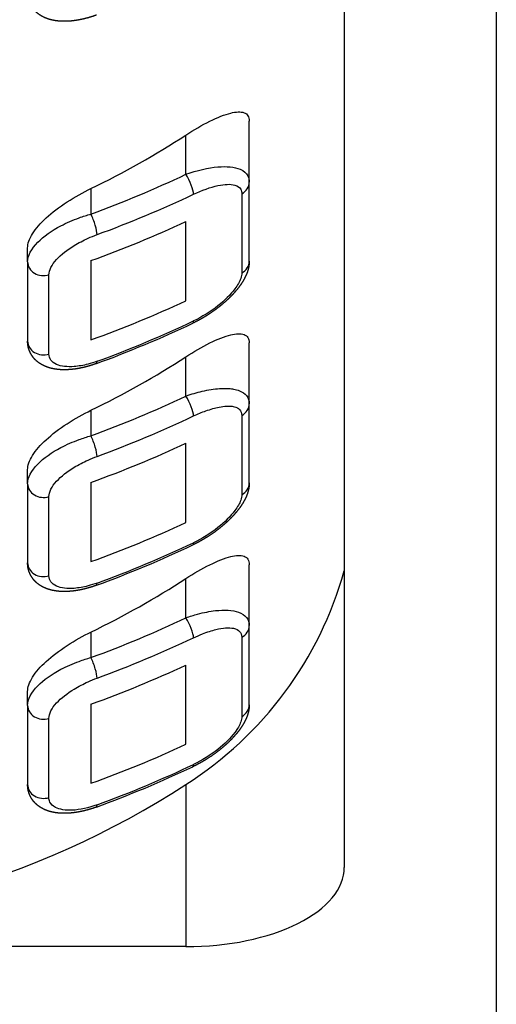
# Model space of a CAD drawing. Header units: millimetres. Extents: x 88.63 to 88.79, y 26.81 to 28.21.
# Tile 6 of 9: x 88.74772 to 88.75524, y 28.14363 to 28.15917. Entities that reach past the tile are written whole.
import ezdxf

# ---------------------------------------------------------------- set-up
doc = ezdxf.new("R2010")
doc.units = ezdxf.units.MM
doc.layers.add('SANINDUSA', color=3, linetype='Continuous')

msp = doc.modelspace()

# ---------------------------------------------------------------- linework, layer by layer
at = {"layer": 'SANINDUSA'}
for p, q in [((88.75524213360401, 28.16948810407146), (88.75524213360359, 28.14323810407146)), ((88.75284213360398, 28.16703810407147), (88.75284213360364, 28.14578810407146)), ((88.7513421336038, 28.1566060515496), (88.7513421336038, 28.15756635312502)), ((88.75034213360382, 28.15672852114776), (88.75034213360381, 28.15734808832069)), ((88.75134213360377, 28.1553560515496), (88.7513421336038, 28.1566060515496)), ((88.74884213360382, 28.15650349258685), (88.74884213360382, 28.15610086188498)), ((88.75122337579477, 28.1564217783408), (88.75122337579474, 28.15517177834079)), ((88.75034213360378, 28.15473231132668), (88.75034213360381, 28.15598231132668)), ((88.74784213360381, 28.15534480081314), (88.74784213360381, 28.15556650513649)), ((88.74784213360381, 28.15534480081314), (88.74784213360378, 28.15409480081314)), ((88.74884213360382, 28.15536612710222), (88.74884213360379, 28.15411612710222)), ((88.74817814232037, 28.15389151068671), (88.7481781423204, 28.15514151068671)), ((88.75134213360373, 28.1531060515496), (88.75134213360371, 28.15406635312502)), ((88.75034213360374, 28.15322852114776), (88.75034213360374, 28.15384808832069)), ((88.74884213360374, 28.15300349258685), (88.74884213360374, 28.15260086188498)), ((88.7513421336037, 28.1518560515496), (88.75134213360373, 28.1531060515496)), ((88.7512233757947, 28.15292177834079), (88.75122337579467, 28.15167177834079)), ((88.7503421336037, 28.15123231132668), (88.75034213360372, 28.15248231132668)), ((88.74784213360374, 28.15184480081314), (88.74784213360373, 28.15206650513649)), ((88.74784213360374, 28.15184480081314), (88.74784213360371, 28.15059480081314)), ((88.74884213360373, 28.15186612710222), (88.7488421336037, 28.15061612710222)), ((88.74817814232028, 28.15039151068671), (88.74817814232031, 28.15164151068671)), ((88.75134213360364, 28.1496060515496), (88.75134213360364, 28.15056635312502)), ((88.75034213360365, 28.14972852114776), (88.75034213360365, 28.15034808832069)), ((88.75134213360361, 28.1483560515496), (88.75134213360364, 28.1496060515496)), ((88.74884213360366, 28.14950349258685), (88.74884213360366, 28.14910086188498)), ((88.75122337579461, 28.14942177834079), (88.75122337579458, 28.1481717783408)), ((88.75034213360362, 28.14773231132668), (88.75034213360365, 28.14898231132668)), ((88.74784213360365, 28.14834480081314), (88.74784213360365, 28.14856650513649)), ((88.74784213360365, 28.14834480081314), (88.74784213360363, 28.14709480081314)), ((88.74884213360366, 28.14836612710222), (88.74884213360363, 28.14711612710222)), ((88.74817814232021, 28.14689151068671), (88.74817814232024, 28.14814151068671)), ((88.75034213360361, 28.1470980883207), (88.75034213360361, 28.14453810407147)), ((88.75034213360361, 28.14453810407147), (88.7338421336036, 28.14453810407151))]:
    msp.add_line(p, q, dxfattribs=at)
for centre, radius, start, end in [((88.74272799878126, 28.17069381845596), 0.0180509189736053, 290.0887916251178, 295.3243042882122), ((88.74272799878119, 28.16719381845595), 0.01805091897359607, 290.0887916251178, 295.3243042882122), ((88.74718040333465, 28.15205499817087), 0.005879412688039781, 302.5314821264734, 344.360189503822), ((88.74272799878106, 28.16369381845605), 0.01805091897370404, 290.0887916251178, 295.3243042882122)]:
    msp.add_arc(centre, radius, start, end, dxfattribs=at)
for centre, major_axis, ratio, start_param, end_param in [((88.74234213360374, 28.1665827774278), (0.01333064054, 7.106430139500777e-61), 0.8660254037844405, 5.221725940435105, 5.356041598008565), ((88.74238781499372, 28.16932752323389), (-0.016580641, -8.838897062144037e-61), 0.8660254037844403, 1.970633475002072, 2.071149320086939), ((88.75034213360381, 28.15660352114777), (-0.0001069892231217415, 0.0002259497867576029), 0.2398676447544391, 3.610486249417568, 5.1812825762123), ((88.7510921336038, 28.1566060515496), (-0.0002499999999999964, -1.332713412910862e-62), 0.8660254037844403, 2.123474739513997, 3.141592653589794), ((88.74238781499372, 28.16920252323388), (0.016830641, 8.972168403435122e-61), 0.8660254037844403, 5.112226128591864, 5.21274197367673), ((88.74884213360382, 28.15597586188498), (-8.592225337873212e-05, 0.0002347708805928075), 0.1946341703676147, 3.630364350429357, 5.201160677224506), ((88.7423878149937, 28.16882752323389), (-0.016830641, -8.972168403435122e-61), 0.8660254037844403, 1.964364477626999, 2.06304567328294), ((88.7480921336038, 28.15534480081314), (0.00025, 1.332713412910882e-62), 0.8660254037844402, 3.141592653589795, 5.063599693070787), ((88.75109213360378, 28.1553560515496), (0.0002500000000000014, 1.332713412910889e-62), 0.86602540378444, 5.265067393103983, 6.283185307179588), ((88.74238781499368, 28.16757752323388), (0.016830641, 8.972168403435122e-61), 0.8660254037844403, 5.105957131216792, 5.204638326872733), ((88.74238781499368, 28.16720252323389), (-0.016830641, -8.972168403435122e-61), 0.8660254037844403, 1.970633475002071, 2.071149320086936), ((88.75034213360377, 28.15460352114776), (-0.0001069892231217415, 0.0002259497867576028), 0.239867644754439, 3.141592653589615, 3.610486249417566), ((88.74809213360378, 28.15409480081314), (-0.0002500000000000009, -1.332713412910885e-62), 0.8660254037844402, 1.81782130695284e-15, 1.922007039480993), ((88.74234213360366, 28.1630827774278), (0.01333064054, 7.106430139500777e-61), 0.8660254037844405, 5.221725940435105, 5.356041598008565), ((88.74884213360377, 28.15397586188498), (-8.592225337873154e-05, 0.0002347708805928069), 0.1946341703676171, 3.141592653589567, 3.630364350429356), ((88.74238781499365, 28.16582752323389), (-0.016580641, -8.838897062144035e-61), 0.8660254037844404, 1.970633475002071, 2.071149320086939), ((88.75034213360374, 28.15310352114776), (-0.0001069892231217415, 0.0002259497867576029), 0.2398676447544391, 3.610486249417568, 5.1812825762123), ((88.75109213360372, 28.1531060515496), (0.0002500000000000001, 1.332713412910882e-62), 0.8660254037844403, 5.265067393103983, 6.283185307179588), ((88.74238781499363, 28.16570252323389), (0.016830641, 8.972168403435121e-61), 0.8660254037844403, 5.112226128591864, 5.21274197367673), ((88.74884213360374, 28.15247586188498), (-8.592225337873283e-05, 0.0002347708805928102), 0.1946341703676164, 3.630364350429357, 5.201160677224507), ((88.74238781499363, 28.16532752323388), (-0.016830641, -8.972168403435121e-61), 0.8660254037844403, 1.964364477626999, 2.06304567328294), ((88.74809213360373, 28.15184480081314), (0.00025, 1.332713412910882e-62), 0.8660254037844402, 3.141592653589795, 5.063599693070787), ((88.75109213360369, 28.1518560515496), (0.0002500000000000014, 1.332713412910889e-62), 0.86602540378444, 5.265067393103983, 6.283185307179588), ((88.7423878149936, 28.16407752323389), (0.016830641, 8.972168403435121e-61), 0.8660254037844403, 5.105957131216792, 5.204638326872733), ((88.74238781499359, 28.16370252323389), (-0.016830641, -8.972168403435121e-61), 0.8660254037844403, 1.970633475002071, 2.071149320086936), ((88.7503421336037, 28.15110352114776), (-0.0001069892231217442, 0.0002259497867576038), 0.2398676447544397, 3.141592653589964, 3.610486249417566), ((88.7480921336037, 28.15059480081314), (0.0002500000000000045, 1.332713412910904e-62), 0.8660254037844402, 3.141592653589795, 5.063599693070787), ((88.74234213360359, 28.1595827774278), (0.01333064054, 7.106430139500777e-61), 0.8660254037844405, 5.221725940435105, 5.356041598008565), ((88.74884213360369, 28.15047586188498), (-8.592225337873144e-05, 0.0002347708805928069), 0.1946341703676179, 3.141592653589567, 3.630364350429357), ((88.74238781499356, 28.16232752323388), (-0.016580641, -8.838897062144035e-61), 0.86602540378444, 1.970633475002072, 2.071149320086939), ((88.75034213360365, 28.14960352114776), (-0.0001069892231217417, 0.0002259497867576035), 0.2398676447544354, 3.610486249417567, 5.1812825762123), ((88.75109213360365, 28.1496060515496), (0.0002500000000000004, 1.332713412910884e-62), 0.8660254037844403, 5.26506739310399, 6.283185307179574), ((88.74238781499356, 28.16220252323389), (0.016830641, 8.972168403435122e-61), 0.8660254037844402, 5.112226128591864, 5.212741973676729), ((88.74884213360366, 28.14897586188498), (-8.592225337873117e-05, 0.0002347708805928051), 0.1946341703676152, 3.630364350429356, 5.201160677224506), ((88.74238781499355, 28.16182752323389), (-0.016830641, -8.972168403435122e-61), 0.8660254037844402, 1.964364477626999, 2.06304567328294), ((88.74809213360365, 28.14834480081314), (0.00025, 1.332713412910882e-62), 0.8660254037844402, 3.141592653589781, 5.06359969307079), ((88.75109213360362, 28.1483560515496), (0.0002500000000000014, 1.332713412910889e-62), 0.86602540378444, 5.26506739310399, 6.283185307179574), ((88.74238781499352, 28.16057752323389), (0.016830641, 8.972168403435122e-61), 0.8660254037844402, 5.105957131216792, 5.204638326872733), ((88.74238781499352, 28.16020252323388), (-0.016830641, -8.972168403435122e-61), 0.8660254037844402, 1.970633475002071, 2.071149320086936), ((88.75034213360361, 28.14760352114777), (-0.0001069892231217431, 0.0002259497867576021), 0.2398676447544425, 3.141592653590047, 3.610486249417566), ((88.74234213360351, 28.1563327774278), (0.01333064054, 7.106430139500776e-61), 0.8660254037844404, 4.068736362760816, 5.356041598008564), ((88.74809213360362, 28.14709480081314), (0.0002500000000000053, 1.33271341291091e-62), 0.8660254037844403, 3.141592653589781, 5.06359969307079), ((88.74884213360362, 28.14697586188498), (-8.592225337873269e-05, 0.0002347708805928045), 0.1946341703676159, 3.141592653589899, 3.630364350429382), ((88.75034213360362, 28.14578810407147), (0.0025, 4.105394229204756e-62), 0.4999999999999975, 4.712388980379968, 6.283185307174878)]:
    msp.add_ellipse(centre, major_axis=major_axis, ratio=ratio, start_param=start_param, end_param=end_param, dxfattribs=at)
for points, degree, knots in [([(88.74892805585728, 28.15924109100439), (88.74886045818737, 28.15921782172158), (88.74879260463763, 28.15919740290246), (88.7487248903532, 28.15917998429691), (88.74865771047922, 28.15916571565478), (88.74859146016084, 28.15915474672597), (88.74852699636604, 28.15914722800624), (88.74846346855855, 28.15914308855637), (88.74840115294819, 28.15914249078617), (88.74834032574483, 28.15914559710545), (88.7482812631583, 28.15915256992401), (88.74822332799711, 28.15916380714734), (88.74816699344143, 28.1591796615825), (88.74811284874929, 28.15920043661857), (88.74806148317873, 28.15922643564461), (88.74801348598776, 28.15925796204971), (88.74798364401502, 28.15928222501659), (88.74795583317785, 28.15930908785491), (88.74793044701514, 28.15933840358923), (88.74790467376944, 28.15937512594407), (88.74788289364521, 28.15941471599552), (88.74786549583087, 28.15945647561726), (88.74785286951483, 28.159499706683), (88.74784687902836, 28.15953116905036), (88.74784331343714, 28.1595629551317), (88.74784213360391, 28.15959480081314)], 1, [0, 0, 0.0727623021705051, 0.1455246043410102, 0.2182869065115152, 0.2910492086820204, 0.3638115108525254, 0.4356715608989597, 0.5075316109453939, 0.5793916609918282, 0.6512517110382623, 0.7231117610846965, 0.7955295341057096, 0.8679473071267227, 0.9403650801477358, 1.012782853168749, 1.085200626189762, 1.133450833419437, 1.181701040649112, 1.229951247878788, 1.285420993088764, 1.340890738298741, 1.396360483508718, 1.451830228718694, 1.491418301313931, 1.531006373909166, 1.570594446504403, 1.570594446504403]), ([(88.75034213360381, 28.15734808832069), (88.75046540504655, 28.15742818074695), (88.75059676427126, 28.15750472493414), (88.75084213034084, 28.15762640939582), (88.75095620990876, 28.15767154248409), (88.75113094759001, 28.15771470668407), (88.75120738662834, 28.15772017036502), (88.75128666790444, 28.15769014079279), (88.7513074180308, 28.15767390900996), (88.7513351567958, 28.15762894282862), (88.7513421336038, 28.15760019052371), (88.7513421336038, 28.15756635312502)], 3, [-1.736738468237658, -1.736738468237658, -1.736738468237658, -1.736738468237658, -1.274418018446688, -1.274418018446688, -0.8120975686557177, -0.8120975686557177, -0.4060487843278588, -0.4060487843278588, -0.2030243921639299, -0.2030243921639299, 0, 0, 0, 0]), ([(88.75034213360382, 28.15672852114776), (88.75051727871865, 28.15679072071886), (88.75069233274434, 28.15683181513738), (88.7509854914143, 28.15685687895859), (88.75110937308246, 28.15684604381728), (88.75125448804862, 28.1567827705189), (88.75129618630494, 28.15674770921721), (88.75133458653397, 28.15667369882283), (88.7513421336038, 28.15664119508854), (88.7513421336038, 28.1566060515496)], 3, [0, 0, 0, 0, 0.449134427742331, 0.449134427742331, 0.8539879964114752, 0.8539879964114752, 1.10702147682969, 1.10702147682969, 1.265167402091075, 1.265167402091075, 1.265167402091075, 1.265167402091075]), ([(88.75046206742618, 28.15641355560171), (88.75059540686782, 28.15647669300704), (88.75072867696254, 28.15652456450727), (88.7509518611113, 28.15657270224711), (88.751046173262, 28.15657734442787), (88.75115665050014, 28.15654503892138), (88.75118839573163, 28.15652315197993), (88.75121763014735, 28.15647171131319), (88.75122337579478, 28.15644813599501), (88.75122337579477, 28.1564217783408)], 3, [0, 0, 0, 0, 0.449134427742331, 0.449134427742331, 0.8539879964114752, 0.8539879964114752, 1.10702147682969, 1.10702147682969, 1.265167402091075, 1.265167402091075, 1.265167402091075, 1.265167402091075]), ([(88.74784213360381, 28.15556650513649), (88.74784213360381, 28.15563072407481), (88.74786845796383, 28.15570884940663), (88.74797197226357, 28.15587332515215), (88.74804907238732, 28.15595978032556), (88.74822769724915, 28.15612373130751), (88.74834305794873, 28.15621164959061), (88.74858987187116, 28.15637223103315), (88.74872123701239, 28.1564450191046), (88.74884213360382, 28.15650349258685)], 3, [3.240381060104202, 3.240381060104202, 3.240381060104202, 3.240381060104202, 3.625694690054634, 3.625694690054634, 4.011008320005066, 4.011008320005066, 4.426428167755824, 4.426428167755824, 4.841848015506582, 4.841848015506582, 4.841848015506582, 4.841848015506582]), ([(88.74784213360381, 28.15534480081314), (88.74784213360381, 28.15544070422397), (88.74789983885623, 28.15555078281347), (88.74809594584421, 28.15574986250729), (88.74822397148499, 28.15583940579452), (88.74845899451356, 28.15596297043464), (88.74855550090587, 28.15600522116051), (88.74871701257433, 28.15606381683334), (88.74877992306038, 28.15608378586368), (88.74884213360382, 28.15610086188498)], 3, [0, 0, 0, 0, 0.4315653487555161, 0.4315653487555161, 0.8205820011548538, 0.8205820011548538, 1.06371740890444, 1.06371740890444, 1.215677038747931, 1.215677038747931, 1.215677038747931, 1.215677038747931]), ([(88.7481781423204, 28.15514151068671), (88.7481781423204, 28.15521343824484), (88.74822207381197, 28.15529960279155), (88.74837137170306, 28.15546158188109), (88.74846883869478, 28.15553714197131), (88.74864776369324, 28.15564582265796), (88.74872123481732, 28.15568420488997), (88.74884419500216, 28.15573960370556), (88.74889208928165, 28.15575909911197), (88.748939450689, 28.15577643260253)], 3, [0, 0, 0, 0, 0.4315653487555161, 0.4315653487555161, 0.8205820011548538, 0.8205820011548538, 1.06371740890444, 1.06371740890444, 1.215677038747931, 1.215677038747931, 1.215677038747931, 1.215677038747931]), ([(88.75134213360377, 28.1553560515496), (88.75134000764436, 28.15531247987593), (88.75133388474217, 28.15526937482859), (88.7513241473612, 28.15522690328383), (88.7513111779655, 28.15518523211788), (88.75129212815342, 28.15513697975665), (88.75126926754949, 28.15508939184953), (88.75124289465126, 28.15504245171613), (88.75121330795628, 28.15499614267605), (88.75117929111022, 28.15494849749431), (88.75114206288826, 28.15490128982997), (88.75110191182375, 28.15485469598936), (88.75105912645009, 28.15480889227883), (88.75101399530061, 28.1547640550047), (88.75096482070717, 28.15471858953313), (88.75091332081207, 28.15467418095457), (88.75085981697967, 28.154631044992), (88.75080463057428, 28.15458939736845), (88.75074808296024, 28.1545494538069), (88.75069019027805, 28.15451121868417), (88.75063105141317, 28.15447473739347), (88.75057096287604, 28.15444018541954), (88.75051022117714, 28.15440773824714), (88.7504491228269, 28.15437757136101)], 1, [0, 0, 0.05448544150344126, 0.1089708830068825, 0.1634563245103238, 0.217941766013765, 0.2821764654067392, 0.3464111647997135, 0.4106458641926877, 0.4748805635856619, 0.5416373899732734, 0.6083942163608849, 0.6751510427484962, 0.7419078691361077, 0.8086646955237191, 0.8778731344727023, 0.9470815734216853, 1.016290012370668, 1.085498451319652, 1.154706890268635, 1.223975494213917, 1.293244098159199, 1.362512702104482, 1.431781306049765, 1.501049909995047, 1.501049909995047]), ([(88.75122337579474, 28.15517177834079), (88.75122337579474, 28.15514542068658), (88.75121763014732, 28.15511569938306), (88.7511883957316, 28.15503310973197), (88.7511566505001, 28.15497745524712), (88.75104617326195, 28.1548291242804), (88.75095186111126, 28.15473597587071), (88.7507286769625, 28.15455940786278), (88.75059540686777, 28.15447669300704), (88.75046206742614, 28.15441355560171)], 3, [0, 0, 0, 0, 0.1581459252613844, 0.1581459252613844, 0.4111794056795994, 0.4111794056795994, 0.8160329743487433, 0.8160329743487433, 1.265167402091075, 1.265167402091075, 1.265167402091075, 1.265167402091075]), ([(88.75034213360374, 28.15384808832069), (88.75046540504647, 28.15392818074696), (88.75059676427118, 28.15400472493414), (88.75084213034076, 28.15412640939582), (88.7509562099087, 28.15417154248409), (88.75113094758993, 28.15421470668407), (88.75120738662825, 28.15422017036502), (88.75128666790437, 28.15419014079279), (88.75130741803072, 28.15417390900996), (88.75133515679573, 28.15412894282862), (88.75134213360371, 28.15410019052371), (88.75134213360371, 28.15406635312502)], 3, [-1.736738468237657, -1.736738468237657, -1.736738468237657, -1.736738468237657, -1.274418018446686, -1.274418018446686, -0.812097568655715, -0.812097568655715, -0.406048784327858, -0.406048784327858, -0.203024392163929, -0.203024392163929, 0, 0, 0, 0]), ([(88.74892805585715, 28.15374109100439), (88.74886045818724, 28.15371782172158), (88.7487926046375, 28.15369740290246), (88.74872489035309, 28.1536799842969), (88.74865771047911, 28.15366571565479), (88.74859146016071, 28.15365474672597), (88.74852699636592, 28.15364722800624), (88.74846346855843, 28.15364308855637), (88.74840115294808, 28.15364249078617), (88.7483403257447, 28.15364559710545), (88.74828126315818, 28.15365256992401), (88.74822332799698, 28.15366380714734), (88.7481669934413, 28.15367966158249), (88.74811284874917, 28.15370043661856), (88.7480614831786, 28.15372643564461), (88.74801348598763, 28.15375796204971), (88.7479836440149, 28.15378222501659), (88.74795583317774, 28.15380908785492), (88.74793044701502, 28.15383840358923), (88.74790467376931, 28.15387512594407), (88.74788289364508, 28.15391471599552), (88.74786549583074, 28.15395647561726), (88.7478528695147, 28.153999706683), (88.74784687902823, 28.15403116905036), (88.74784331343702, 28.1540629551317), (88.74784213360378, 28.15409480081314)], 1, [0, 0, 0.07276230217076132, 0.1455246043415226, 0.2182869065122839, 0.2910492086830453, 0.3638115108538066, 0.4356715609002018, 0.5075316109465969, 0.5793916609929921, 0.6512517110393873, 0.7231117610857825, 0.7955295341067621, 0.8679473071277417, 0.9403650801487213, 1.012782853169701, 1.085200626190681, 1.133450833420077, 1.181701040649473, 1.229951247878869, 1.285420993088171, 1.340890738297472, 1.396360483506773, 1.451830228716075, 1.491418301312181, 1.531006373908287, 1.570594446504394, 1.570594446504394]), ([(88.74893945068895, 28.15377643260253), (88.74889208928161, 28.15375909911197), (88.74884419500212, 28.15374398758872), (88.74872123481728, 28.15371167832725), (88.7486477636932, 28.15369879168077), (88.74846883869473, 28.15368487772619), (88.74837137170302, 28.15369608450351), (88.74822207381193, 28.15376103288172), (88.74817814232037, 28.15381958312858), (88.74817814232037, 28.15389151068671)], 3, [4.723830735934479e-16, 4.723830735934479e-16, 4.723830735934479e-16, 4.723830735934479e-16, 0.1519596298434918, 0.1519596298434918, 0.3950950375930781, 0.3950950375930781, 0.7841116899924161, 0.7841116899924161, 1.215677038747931, 1.215677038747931, 1.215677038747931, 1.215677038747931]), ([(88.75034213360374, 28.15322852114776), (88.75042847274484, 28.15325918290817), (88.75051506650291, 28.15328479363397), (88.75069410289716, 28.1533266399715), (88.75078679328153, 28.15334130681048), (88.75092584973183, 28.15335049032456), (88.75097712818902, 28.15335052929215), (88.75104834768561, 28.1533447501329), (88.7510711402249, 28.1533418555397), (88.7511274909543, 28.15333175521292), (88.75115931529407, 28.15332302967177), (88.75123403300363, 28.1532931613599), (88.75127134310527, 28.15326782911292), (88.75132663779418, 28.15320039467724), (88.75134213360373, 28.1531559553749), (88.75134213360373, 28.1531060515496)], 3, [0, 0, 0, 0, 0.221404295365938, 0.221404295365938, 0.474437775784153, 0.474437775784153, 0.6325837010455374, 0.6325837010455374, 0.7116566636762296, 0.7116566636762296, 0.8381734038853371, 0.8381734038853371, 1.040600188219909, 1.040600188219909, 1.265167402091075, 1.265167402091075, 1.265167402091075, 1.265167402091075]), ([(88.74784213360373, 28.15206650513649), (88.74784213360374, 28.15213072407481), (88.74786845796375, 28.15220884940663), (88.7479719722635, 28.15237332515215), (88.74804907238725, 28.15245978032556), (88.74822769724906, 28.1526237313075), (88.74834305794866, 28.15271164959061), (88.74858987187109, 28.15287223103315), (88.7487212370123, 28.1529450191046), (88.74884213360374, 28.15300349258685)], 3, [3.240381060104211, 3.240381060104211, 3.240381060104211, 3.240381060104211, 3.625694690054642, 3.625694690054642, 4.011008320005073, 4.011008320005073, 4.42642816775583, 4.42642816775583, 4.841848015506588, 4.841848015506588, 4.841848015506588, 4.841848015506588]), ([(88.75046206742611, 28.15291355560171), (88.75052779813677, 28.15294467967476), (88.75059372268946, 28.15297217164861), (88.75073002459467, 28.1530209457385), (88.75080059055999, 28.15304111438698), (88.75090645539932, 28.15306196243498), (88.7509454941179, 28.15306719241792), (88.75099971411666, 28.15307013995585), (88.75101706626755, 28.15307030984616), (88.75105996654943, 28.15306854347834), (88.75108419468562, 28.15306530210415), (88.75114107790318, 28.15305069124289), (88.75116948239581, 28.15303562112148), (88.75121157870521, 28.15299088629), (88.7512233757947, 28.15295920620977), (88.7512233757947, 28.15292177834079)], 3, [0, 0, 0, 0, 0.221404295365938, 0.221404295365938, 0.474437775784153, 0.474437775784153, 0.6325837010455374, 0.6325837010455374, 0.7116566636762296, 0.7116566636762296, 0.8381734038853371, 0.8381734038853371, 1.040600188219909, 1.040600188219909, 1.265167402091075, 1.265167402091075, 1.265167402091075, 1.265167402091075]), ([(88.74784213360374, 28.15184480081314), (88.74784213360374, 28.15194070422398), (88.747899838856, 28.15205078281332), (88.74809594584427, 28.15224986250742), (88.74822397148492, 28.15233940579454), (88.74845899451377, 28.15246297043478), (88.74855550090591, 28.15250522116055), (88.74871701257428, 28.15256381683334), (88.7487799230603, 28.15258378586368), (88.74884213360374, 28.15260086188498)], 3, [0, 0, 0, 0, 0.4315653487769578, 0.4315653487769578, 0.8205820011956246, 0.8205820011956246, 1.063717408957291, 1.063717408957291, 1.215677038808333, 1.215677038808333, 1.215677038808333, 1.215677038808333]), ([(88.74817814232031, 28.15164151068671), (88.74817814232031, 28.15171343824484), (88.74822207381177, 28.15179960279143), (88.74837137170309, 28.1519615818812), (88.7484688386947, 28.15203714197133), (88.74864776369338, 28.15214582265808), (88.74872123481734, 28.15218420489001), (88.74884419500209, 28.15223960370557), (88.74889208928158, 28.15225909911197), (88.74893945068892, 28.15227643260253)], 3, [0, 0, 0, 0, 0.4315653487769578, 0.4315653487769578, 0.8205820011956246, 0.8205820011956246, 1.063717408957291, 1.063717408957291, 1.215677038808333, 1.215677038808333, 1.215677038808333, 1.215677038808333]), ([(88.7513421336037, 28.1518560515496), (88.75134000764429, 28.15181247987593), (88.75133388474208, 28.15176937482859), (88.75132414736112, 28.15172690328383), (88.75131117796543, 28.15168523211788), (88.75129212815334, 28.15163697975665), (88.7512692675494, 28.15158939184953), (88.75124289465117, 28.15154245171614), (88.75121330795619, 28.15149614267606), (88.75117929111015, 28.15144849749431), (88.75114206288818, 28.15140128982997), (88.75110191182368, 28.15135469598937), (88.75105912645, 28.15130889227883), (88.75101399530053, 28.15126405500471), (88.7509648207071, 28.15121858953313), (88.750913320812, 28.15117418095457), (88.7508598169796, 28.15113104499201), (88.7508046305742, 28.15108939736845), (88.75074808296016, 28.1510494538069), (88.75069019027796, 28.15101121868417), (88.7506310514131, 28.15097473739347), (88.75057096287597, 28.15094018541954), (88.75051022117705, 28.15090773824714), (88.75044912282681, 28.15087757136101)], 1, [0, 0, 0.05448544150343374, 0.1089708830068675, 0.1634563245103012, 0.217941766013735, 0.2821764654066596, 0.3464111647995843, 0.410645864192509, 0.4748805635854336, 0.5416373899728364, 0.6083942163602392, 0.6751510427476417, 0.7419078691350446, 0.8086646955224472, 0.8778731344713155, 0.9470815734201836, 1.016290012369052, 1.08549845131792, 1.154706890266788, 1.223975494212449, 1.29324409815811, 1.36251270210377, 1.431781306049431, 1.501049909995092, 1.501049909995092]), ([(88.75122337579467, 28.15167177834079), (88.75122337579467, 28.15164542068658), (88.75121763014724, 28.15161569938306), (88.75118839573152, 28.15153310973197), (88.75115665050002, 28.15147745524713), (88.75104617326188, 28.1513291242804), (88.75095186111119, 28.15123597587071), (88.75072867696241, 28.15105940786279), (88.7505954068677, 28.15097669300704), (88.75046206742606, 28.15091355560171)], 3, [0, 0, 0, 0, 0.1581459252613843, 0.1581459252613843, 0.4111794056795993, 0.4111794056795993, 0.8160329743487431, 0.8160329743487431, 1.265167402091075, 1.265167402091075, 1.265167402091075, 1.265167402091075]), ([(88.75034213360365, 28.15034808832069), (88.75046540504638, 28.15042818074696), (88.75059676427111, 28.15050472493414), (88.75084213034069, 28.15062640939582), (88.75095620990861, 28.15067154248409), (88.75113094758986, 28.15071470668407), (88.75120738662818, 28.15072017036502), (88.75128666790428, 28.15069014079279), (88.75130741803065, 28.15067390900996), (88.75133515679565, 28.15062894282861), (88.75134213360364, 28.15060019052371), (88.75134213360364, 28.15056635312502)], 3, [-1.736738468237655, -1.736738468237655, -1.736738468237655, -1.736738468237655, -1.274418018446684, -1.274418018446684, -0.8120975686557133, -0.8120975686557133, -0.4060487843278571, -0.4060487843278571, -0.2030243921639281, -0.2030243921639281, 0, 0, 0, 0]), ([(88.74892805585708, 28.15024109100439), (88.74886045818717, 28.15021782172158), (88.74879260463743, 28.15019740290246), (88.748724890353, 28.1501799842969), (88.74865771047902, 28.15016571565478), (88.74859146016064, 28.15015474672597), (88.74852699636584, 28.15014722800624), (88.74846346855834, 28.15014308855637), (88.74840115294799, 28.15014249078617), (88.74834032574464, 28.15014559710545), (88.74828126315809, 28.15015256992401), (88.74822332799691, 28.15016380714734), (88.74816699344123, 28.1501796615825), (88.74811284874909, 28.15020043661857), (88.74806148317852, 28.15022643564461), (88.74801348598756, 28.15025796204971), (88.74798364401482, 28.15028222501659), (88.74795583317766, 28.15030908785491), (88.74793044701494, 28.15033840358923), (88.74790467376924, 28.15037512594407), (88.747882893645, 28.15041471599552), (88.74786549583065, 28.15045647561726), (88.74785286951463, 28.150499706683), (88.74784687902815, 28.15053116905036), (88.74784331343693, 28.1505629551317), (88.74784213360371, 28.15059480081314)], 1, [0, 0, 0.07276230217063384, 0.1455246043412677, 0.2182869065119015, 0.2910492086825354, 0.3638115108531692, 0.4356715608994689, 0.5075316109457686, 0.5793916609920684, 0.6512517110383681, 0.7231117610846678, 0.7955295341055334, 0.8679473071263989, 0.9403650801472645, 1.01278285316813, 1.085200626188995, 1.133450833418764, 1.181701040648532, 1.229951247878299, 1.285420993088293, 1.340890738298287, 1.396360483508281, 1.451830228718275, 1.491418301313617, 1.531006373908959, 1.570594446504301, 1.570594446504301]), ([(88.74893945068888, 28.15027643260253), (88.74889208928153, 28.15025909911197), (88.74884419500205, 28.15024398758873), (88.7487212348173, 28.15021167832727), (88.74864776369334, 28.1501987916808), (88.74846883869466, 28.15018487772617), (88.74837137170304, 28.15019608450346), (88.74822207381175, 28.15026103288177), (88.74817814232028, 28.15031958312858), (88.74817814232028, 28.15039151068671)], 3, [1.59599437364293e-17, 1.59599437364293e-17, 1.59599437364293e-17, 1.59599437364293e-17, 0.1519596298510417, 0.1519596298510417, 0.3950950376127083, 0.3950950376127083, 0.7841116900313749, 0.7841116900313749, 1.215677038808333, 1.215677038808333, 1.215677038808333, 1.215677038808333]), ([(88.75034213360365, 28.14972852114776), (88.75040367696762, 28.14975037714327), (88.75046555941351, 28.14976974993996), (88.75062412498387, 28.14981246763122), (88.75071881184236, 28.14983111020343), (88.7509495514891, 28.1498571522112), (88.75107753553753, 28.14985101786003), (88.75127909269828, 28.14977963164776), (88.75134213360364, 28.14970565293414), (88.75134213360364, 28.1496060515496)], 3, [-3.666545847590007e-16, -3.666545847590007e-16, -3.666545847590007e-16, -3.666545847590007e-16, 0.157819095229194, 0.157819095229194, 0.410329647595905, 0.410329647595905, 0.8143465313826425, 0.8143465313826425, 1.262552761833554, 1.262552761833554, 1.262552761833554, 1.262552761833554]), ([(88.75046206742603, 28.14941355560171), (88.75050892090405, 28.14943574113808), (88.75055603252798, 28.14945616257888), (88.75067674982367, 28.14950346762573), (88.75074883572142, 28.14952673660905), (88.75092449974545, 28.14956925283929), (88.75102193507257, 28.14957778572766), (88.7511753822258, 28.14954522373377), (88.75122337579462, 28.1494964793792), (88.75122337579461, 28.14942177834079)], 3, [-3.666545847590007e-16, -3.666545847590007e-16, -3.666545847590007e-16, -3.666545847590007e-16, 0.157819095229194, 0.157819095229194, 0.410329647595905, 0.410329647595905, 0.8143465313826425, 0.8143465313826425, 1.262552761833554, 1.262552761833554, 1.262552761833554, 1.262552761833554]), ([(88.74784213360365, 28.14856650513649), (88.74784213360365, 28.14863072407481), (88.74786845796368, 28.14870884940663), (88.74797197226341, 28.14887332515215), (88.74804907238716, 28.14895978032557), (88.74822769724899, 28.1491237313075), (88.74834305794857, 28.14921164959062), (88.748589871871, 28.14937223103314), (88.74872123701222, 28.1494450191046), (88.74884213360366, 28.14950349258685)], 3, [3.24038106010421, 3.24038106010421, 3.24038106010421, 3.24038106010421, 3.62569469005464, 3.62569469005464, 4.011008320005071, 4.011008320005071, 4.426428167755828, 4.426428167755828, 4.841848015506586, 4.841848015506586, 4.841848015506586, 4.841848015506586]), ([(88.74784213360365, 28.14834480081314), (88.74784213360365, 28.14844070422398), (88.74789983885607, 28.14855078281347), (88.74809594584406, 28.14874986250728), (88.74822397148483, 28.14883940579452), (88.7484589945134, 28.14896297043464), (88.74855550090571, 28.14900522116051), (88.74871701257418, 28.14906381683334), (88.74877992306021, 28.14908378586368), (88.74884213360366, 28.14910086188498)], 3, [0, 0, 0, 0, 0.4315653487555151, 0.4315653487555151, 0.8205820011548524, 0.8205820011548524, 1.063717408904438, 1.063717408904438, 1.215677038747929, 1.215677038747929, 1.215677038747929, 1.215677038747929]), ([(88.74817814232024, 28.14814151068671), (88.74817814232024, 28.14821343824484), (88.7482220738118, 28.14829960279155), (88.7483713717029, 28.14846158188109), (88.74846883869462, 28.14853714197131), (88.74864776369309, 28.14864582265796), (88.74872123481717, 28.14868420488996), (88.74884419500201, 28.14873960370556), (88.7488920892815, 28.14875909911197), (88.74893945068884, 28.14877643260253)], 3, [0, 0, 0, 0, 0.4315653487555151, 0.4315653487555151, 0.8205820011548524, 0.8205820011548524, 1.063717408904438, 1.063717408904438, 1.215677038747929, 1.215677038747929, 1.215677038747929, 1.215677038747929]), ([(88.75134213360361, 28.1483560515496), (88.7513400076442, 28.14831247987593), (88.75133388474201, 28.14826937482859), (88.75132414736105, 28.14822690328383), (88.75131117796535, 28.14818523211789), (88.75129212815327, 28.14813697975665), (88.75126926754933, 28.14808939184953), (88.7512428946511, 28.14804245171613), (88.75121330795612, 28.14799614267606), (88.75117929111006, 28.14794849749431), (88.7511420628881, 28.14790128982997), (88.7511019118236, 28.14785469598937), (88.75105912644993, 28.14780889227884), (88.75101399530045, 28.14776405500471), (88.75096482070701, 28.14771858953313), (88.75091332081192, 28.14767418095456), (88.75085981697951, 28.147631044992), (88.75080463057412, 28.14758939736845), (88.75074808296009, 28.1475494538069), (88.7506901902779, 28.14751121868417), (88.75063105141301, 28.14747473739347), (88.75057096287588, 28.14744018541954), (88.75051022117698, 28.14740773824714), (88.75044912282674, 28.14737757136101)], 1, [0, 0, 0.05448544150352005, 0.1089708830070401, 0.1634563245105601, 0.2179417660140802, 0.2821764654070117, 0.3464111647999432, 0.4106458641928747, 0.4748805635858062, 0.5416373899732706, 0.6083942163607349, 0.6751510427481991, 0.7419078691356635, 0.8086646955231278, 0.877873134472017, 0.9470815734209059, 1.016290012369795, 1.085498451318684, 1.154706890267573, 1.223975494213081, 1.293244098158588, 1.362512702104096, 1.431781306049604, 1.501049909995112, 1.501049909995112]), ([(88.75122337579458, 28.1481717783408), (88.75122337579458, 28.14814542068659), (88.75121763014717, 28.14811569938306), (88.75118839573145, 28.14803310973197), (88.75115665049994, 28.14797745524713), (88.7510461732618, 28.1478291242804), (88.7509518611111, 28.14773597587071), (88.75072867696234, 28.14755940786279), (88.75059540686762, 28.14747669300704), (88.75046206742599, 28.14741355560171)], 3, [0, 0, 0, 0, 0.1581459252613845, 0.1581459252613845, 0.4111794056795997, 0.4111794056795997, 0.816032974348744, 0.816032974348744, 1.265167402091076, 1.265167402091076, 1.265167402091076, 1.265167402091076]), ([(88.748928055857, 28.14674109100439), (88.74886045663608, 28.14671782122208), (88.74879260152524, 28.14669740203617), (88.74872488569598, 28.1466799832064), (88.74865770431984, 28.14666571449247), (88.74859145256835, 28.14665474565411), (88.74852698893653, 28.14664722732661), (88.7484634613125, 28.14664308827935), (88.7484011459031, 28.14664249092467), (88.74834031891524, 28.14664559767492), (88.74828125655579, 28.14665257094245), (88.74822332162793, 28.14666380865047), (88.74816698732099, 28.14667966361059), (88.74811284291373, 28.14670043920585), (88.74806147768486, 28.14672643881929), (88.74801348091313, 28.14675796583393), (88.74798363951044, 28.14678222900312), (88.74795582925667, 28.14680909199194), (88.74793044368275, 28.1468384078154), (88.74790467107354, 28.14687513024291), (88.74788289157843, 28.14691472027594), (88.74786549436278, 28.1469564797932), (88.74785286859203, 28.14699971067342), (88.7478468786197, 28.14703117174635), (88.74784331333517, 28.14706295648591), (88.74784213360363, 28.14709480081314)], 1, [0, 0, 0.07276396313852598, 0.145527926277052, 0.2182918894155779, 0.2910558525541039, 0.3638198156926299, 0.4356798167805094, 0.5075398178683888, 0.5793998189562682, 0.6512598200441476, 0.7231198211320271, 0.7955375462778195, 0.8679552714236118, 0.9403729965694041, 1.012790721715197, 1.085208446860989, 1.133458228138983, 1.181708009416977, 1.229957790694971, 1.285427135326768, 1.340896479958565, 1.396365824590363, 1.451835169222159, 1.491421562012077, 1.531007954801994, 1.570594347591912, 1.570594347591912]), ([(88.7489394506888, 28.14677643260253), (88.7488047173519, 28.14672712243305), (88.748668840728, 28.14669715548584), (88.74844126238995, 28.14668655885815), (88.74834752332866, 28.14670155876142), (88.7482405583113, 28.14675732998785), (88.74821075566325, 28.14678586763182), (88.7481834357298, 28.14684218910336), (88.74817814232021, 28.14686614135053), (88.74817814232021, 28.14689151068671)], 3, [0, 0, 0, 0, 0.4322934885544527, 0.4322934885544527, 0.821966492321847, 0.821966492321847, 1.065512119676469, 1.065512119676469, 1.217728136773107, 1.217728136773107, 1.217728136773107, 1.217728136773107])]:
    msp.add_open_spline(points, degree=degree, knots=knots, dxfattribs=at)

doc.saveas('drawing.dxf')
